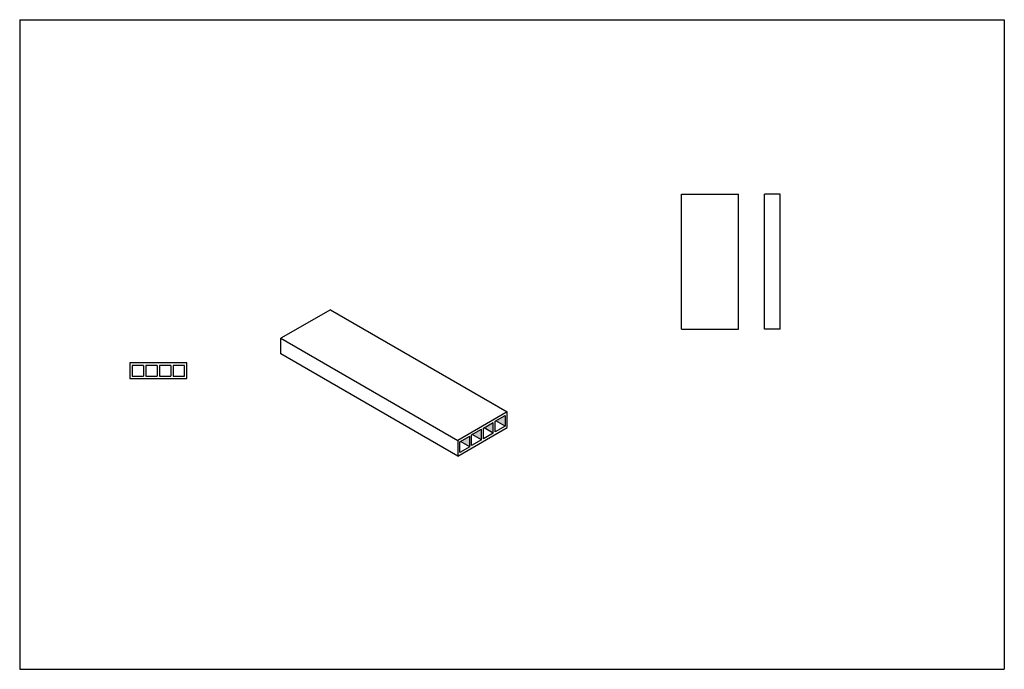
# Model space of a CAD drawing. Header units: millimetres. Extents: x 10195 to 12606, y -6885 to -5296.
import ezdxf

# ---------------------------------------------------------------- set-up
doc = ezdxf.new("R2010")
doc.units = ezdxf.units.MM
doc.layers.add('Wall', color=4, linetype='Continuous', lineweight=30)

msp = doc.modelspace()

# ---------------------------------------------------------------- hatches: boundary and pattern name
at = {"layer": 'Wall'}
h = msp.add_hatch(color=2, dxfattribs=at)
h.dxf.hatch_style = 1
h.paths.add_polyline_path([(11297.2, -6314.8), (11274.6, -6327.8), (11297.2, -6340.8)])
h.paths.add_polyline_path([(11326.1, -6298.1), (11303.6, -6311.1), (11326.1, -6324.1)])
h.paths.add_polyline_path([(11355, -6281.4), (11332.5, -6294.4), (11355, -6307.4)])
h.paths.add_polyline_path([(11383.9, -6290.7), (11383.9, -6264.7), (11361.3, -6277.7)])

# ---------------------------------------------------------------- linework, layer by layer
at = {"layer": 'Wall', "color": 5}
for p, q in [((10195.3, -5296.1), (10195.3, -6885.5)), ((10195.3, -5296.1), (12606.4, -5296.1)), ((12606.4, -5296.1), (12606.4, -6885.5)), ((10195.3, -6885.5), (12606.4, -6885.5))]:
    msp.add_line(p, q, dxfattribs=at)
at = {"layer": 'Wall'}
for p, q in [((11815.8, -6053.1), (11815.8, -5723.1)), ((11815.8, -5723.1), (11955.8, -5723.1)), ((11955.8, -6053.1), (11955.8, -5723.1)), ((12019.5, -6053.1), (12019.5, -5723.1)), ((12057.5, -5723.1), (12019.5, -5723.1)), ((12057.5, -6053.1), (12057.5, -5723.1)), ((10956, -6005.7), (10834.8, -6075.7)), ((10956, -6005.7), (11389.1, -6255.7)), ((10834.8, -6113.7), (10834.8, -6075.7)), ((10834.8, -6075.7), (11267.8, -6325.7)), ((11815.8, -6053.1), (11955.8, -6053.1)), ((12057.5, -6053.1), (12019.5, -6053.1)), ((11267.8, -6363.7), (10834.8, -6113.7)), ((10604.9, -6135.9), (10464.9, -6135.9)), ((10464.9, -6135.9), (10464.9, -6173.9)), ((10498.8, -6141.9), (10470.9, -6141.9)), ((10470.9, -6141.9), (10470.9, -6167.9)), ((10498.8, -6141.9), (10498.8, -6167.9)), ((10532.1, -6141.9), (10504.3, -6141.9)), ((10504.3, -6141.9), (10504.3, -6167.9)), ((10532.1, -6141.9), (10532.1, -6167.9)), ((10565.5, -6141.9), (10537.6, -6141.9)), ((10537.6, -6141.9), (10537.6, -6167.9)), ((10565.5, -6141.9), (10565.5, -6167.9)), ((10598.9, -6141.9), (10571, -6141.9)), ((10571, -6141.9), (10571, -6167.9)), ((10598.9, -6167.9), (10598.9, -6141.9)), ((10604.9, -6173.9), (10604.9, -6135.9)), ((10470.9, -6167.9), (10498.8, -6167.9)), ((10504.3, -6167.9), (10532.1, -6167.9)), ((10537.6, -6167.9), (10565.5, -6167.9)), ((10571, -6167.9), (10598.9, -6167.9)), ((10464.9, -6173.9), (10604.9, -6173.9)), ((11389.1, -6255.7), (11267.8, -6325.7)), ((11359.7, -6278.7), (11383.9, -6264.7)), ((11383.9, -6264.7), (11383.9, -6290.7)), ((11389.1, -6293.7), (11389.1, -6255.7)), ((11330.8, -6295.4), (11355, -6281.4)), ((11355, -6307.4), (11355, -6281.4)), ((11359.7, -6304.7), (11359.7, -6278.7)), ((11383.9, -6290.7), (11359.7, -6304.7)), ((11383.9, -6290.7), (11361.3, -6277.7)), ((11267.8, -6363.7), (11389.1, -6293.7)), ((11273, -6328.7), (11297.2, -6314.8)), ((11297.2, -6340.8), (11297.2, -6314.8)), ((11301.9, -6312.1), (11326.1, -6298.1)), ((11301.9, -6338.1), (11301.9, -6312.1)), ((11326.1, -6324.1), (11303.6, -6311.1)), ((11326.1, -6324.1), (11326.1, -6298.1)), ((11330.8, -6321.4), (11330.8, -6295.4)), ((11355, -6307.4), (11330.8, -6321.4)), ((11355, -6307.4), (11332.5, -6294.4)), ((11267.8, -6325.7), (11267.8, -6363.7)), ((11273, -6354.7), (11273, -6328.7)), ((11297.2, -6340.8), (11273, -6354.7)), ((11297.2, -6340.8), (11274.6, -6327.8)), ((11326.1, -6324.1), (11301.9, -6338.1))]:
    msp.add_line(p, q, dxfattribs=at)

doc.saveas('drawing.dxf')
